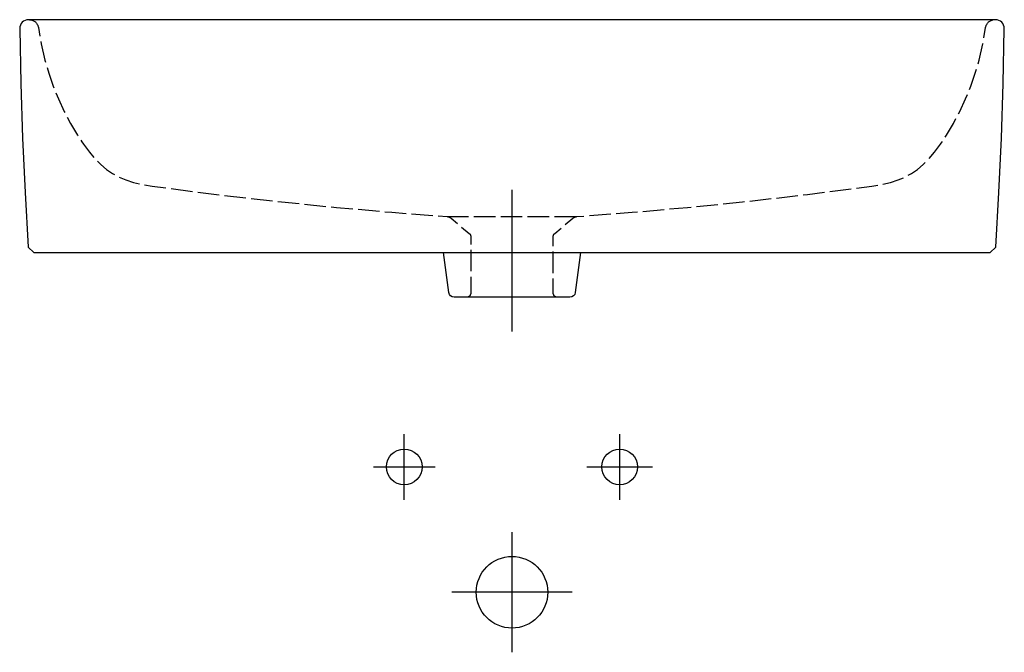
# Model space of a CAD drawing. Header units: millimetres. Extents: x -275 to 275, y -353 to 0.
import ezdxf

# ---------------------------------------------------------------- set-up
doc = ezdxf.new("R2010")
doc.units = ezdxf.units.MM
doc.header["$MEASUREMENT"] = 0
doc.linetypes.add('DASHED', pattern=[15, 12, -3])

msp = doc.modelspace()

# ---------------------------------------------------------------- linework, layer by layer
at = {"color": 7}
for points in [[(0, -174.11), (0, -94.95)], [(-60.17, -268.04), (-60.17, -249.74), (-60.17, -231.46)], [(60.14, -268.04), (60.14, -249.74), (60.14, -231.46)], [(-77.45, -249.74), (-60.17, -249.74), (-42.88, -249.74)], [(41.85, -249.74), (60.14, -249.74), (78.42, -249.74)], [(0, -353.25), (0, -319.72), (0, -286.19)], [(33.55, -319.72), (0, -319.72), (-33.56, -319.72)]]:
    msp.add_lwpolyline(points, dxfattribs=at)
at = {"color": 7, "linetype": 'DASHED'}
msp.add_lwpolyline([(-36.31, -109.94), (36.3, -109.94)], dxfattribs=at)
at = {"color": 7}
for points, knots in [([(0, -130), (0, -130), (-267.08, -130), (-267.08, -130), (-267.08, -130), (-270.26, -127.01), (-270.26, -127.01), (-270.26, -127.01), (-272.02, -96.55), (-272.02, -96.55), (-272.02, -96.55), (-273.38, -66.07), (-273.38, -66.07), (-273.38, -66.07), (-274.39, -35.57), (-274.39, -35.57), (-274.39, -35.57), (-275.01, -5.07), (-275.01, -5.07), (-275.01, -5.05), (-275.01, -5.02), (-275.01, -5), (-275.01, -2.23), (-272.77, 0), (-270.01, 0), (-270.01, 0), (0, 0), (0, 0), (0, 0), (269.99, 0), (269.99, 0), (272.75, 0), (274.99, -2.23), (274.99, -5), (274.99, -5.02), (274.99, -5.05), (274.99, -5.07), (274.99, -5.07), (274.36, -35.57), (274.36, -35.57), (274.36, -35.57), (273.37, -66.07), (273.37, -66.07), (273.37, -66.07), (271.99, -96.55), (271.99, -96.55), (271.99, -96.55), (270.25, -127.01), (270.25, -127.01), (270.25, -127.01), (267.06, -130), (267.06, -130), (267.06, -130), (0, -130), (0, -130)], [0, 0, 0, 0, 1, 1, 1, 2, 2, 2, 3, 3, 3, 4, 4, 4, 5, 5, 5, 6, 6, 6, 7, 7, 7, 8, 8, 8, 9, 9, 9, 10, 10, 10, 11, 11, 11, 12, 12, 12, 13, 13, 13, 14, 14, 14, 15, 15, 15, 16, 16, 16, 17, 17, 17, 18, 18, 18, 18]), ([(38.25, -130), (38.25, -130), (35.33, -152.37), (35.33, -152.37), (35.15, -153.87), (33.87, -155), (32.35, -155), (32.35, -155), (0, -155), (0, -155), (0, -155), (-32.36, -155), (-32.36, -155), (-33.87, -155), (-35.16, -153.87), (-35.33, -152.37), (-35.33, -152.37), (-38.27, -130), (-38.27, -130)], [0, 0, 0, 0, 1, 1, 1, 2, 2, 2, 3, 3, 3, 4, 4, 4, 5, 5, 5, 6, 6, 6, 6]), ([(-50.18, -249.74), (-50.18, -244.23), (-54.64, -239.76), (-60.17, -239.76), (-65.69, -239.76), (-70.17, -244.23), (-70.17, -249.74), (-70.17, -255.26), (-65.69, -259.74), (-60.17, -259.74), (-54.64, -259.74), (-50.18, -255.26), (-50.18, -249.74)], [0, 0, 0, 0, 1, 1, 1, 2, 2, 2, 3, 3, 3, 4, 4, 4, 4]), ([(70.13, -249.74), (70.13, -244.23), (65.65, -239.76), (60.14, -239.76), (54.63, -239.76), (50.14, -244.23), (50.14, -249.74), (50.14, -255.26), (54.63, -259.74), (60.14, -259.74), (65.65, -259.74), (70.13, -255.26), (70.13, -249.74)], [0, 0, 0, 0, 1, 1, 1, 2, 2, 2, 3, 3, 3, 4, 4, 4, 4]), ([(19.99, -319.72), (19.99, -308.7), (11.02, -299.74), (0, -299.74), (-11.05, -299.74), (-20, -308.7), (-20, -319.72), (-20, -330.76), (-11.05, -339.72), (0, -339.72), (11.02, -339.72), (19.99, -330.76), (19.99, -319.72)], [0, 0, 0, 0, 1, 1, 1, 2, 2, 2, 3, 3, 3, 4, 4, 4, 4])]:
    msp.add_open_spline(points, degree=3, knots=knots, dxfattribs=at)
at = {"color": 7, "linetype": 'DASHED'}
for points in [[(-269.51, 0), (-266.95, -0.12), (-265.01, -1.81), (-264.56, -4.33), (-264.56, -4.33), (-263.03, -13.51), (-263.03, -13.51), (-263.03, -13.51), (-260.93, -22.58), (-260.93, -22.58), (-260.93, -22.58), (-258.79, -29.94), (-258.79, -29.94), (-258.79, -29.94), (-256.28, -37.18), (-256.28, -37.18), (-256.28, -37.18), (-253.39, -44.28), (-253.39, -44.28), (-253.39, -44.28), (-250.16, -51.21), (-250.16, -51.21), (-250.16, -51.21), (-246.56, -57.98), (-246.56, -57.98), (-246.56, -57.98), (-242.63, -64.55), (-242.63, -64.55), (-242.63, -64.55), (-241.46, -66.38), (-241.46, -66.38), (-241.46, -66.38), (-240.26, -68.19), (-240.26, -68.19), (-240.26, -68.19), (-239.42, -69.42), (-239.42, -69.42), (-239.42, -69.42), (-236.1, -73.93), (-236.1, -73.93), (-236.1, -73.93), (-232.89, -77.7), (-232.89, -77.7), (-232.89, -77.7), (-229.71, -80.87), (-229.71, -80.87), (-229.71, -80.87), (-226.48, -83.57), (-226.48, -83.57), (-226.48, -83.57), (-223.12, -85.87), (-223.12, -85.87), (-223.12, -85.87), (-219.55, -87.83), (-219.55, -87.83), (-219.55, -87.83), (-215.68, -89.5), (-215.68, -89.5), (-215.68, -89.5), (-211.41, -90.9), (-211.41, -90.9), (-211.41, -90.9), (-206.6, -92.06), (-206.6, -92.06), (-206.6, -92.06), (-201.07, -92.98), (-201.07, -92.98), (-201.07, -92.98), (-201.07, -92.98), (-201.07, -92.98), (-201.07, -92.98), (-165, -97.6), (-165, -97.6), (-165, -97.6), (-128.85, -101.72), (-128.85, -101.72), (-128.85, -101.72), (-98.03, -104.82), (-98.03, -104.82), (-98.03, -104.82), (-67.19, -107.56), (-67.19, -107.56), (-67.19, -107.56), (-36.31, -109.94), (-36.31, -109.94), (-35.47, -110), (-34.67, -110.31), (-34.02, -110.86), (-34.02, -110.86), (-23.9, -119.35), (-23.9, -119.35), (-23.34, -119.82), (-23.01, -120.52), (-23.01, -121.27), (-23.01, -121.27), (-23.01, -152.54), (-23.01, -152.54), (-23.01, -153.92), (-24.13, -155.03), (-25.51, -155.03)], [(25.5, -155.03), (24.12, -155.03), (23.01, -153.92), (23.01, -152.54), (23.01, -152.54), (23.01, -121.27), (23.01, -121.27), (23.01, -120.52), (23.32, -119.82), (23.9, -119.35), (23.9, -119.35), (34.01, -110.86), (34.01, -110.86), (34.65, -110.31), (35.45, -110), (36.3, -109.94), (36.3, -109.94), (67.18, -107.56), (67.18, -107.56), (67.18, -107.56), (98.03, -104.82), (98.03, -104.82), (98.03, -104.82), (128.84, -101.72), (128.84, -101.72), (128.84, -101.72), (164.98, -97.6), (164.98, -97.6), (164.98, -97.6), (201.04, -92.98), (201.04, -92.98), (201.04, -92.98), (201.04, -92.98), (201.04, -92.98), (201.04, -92.98), (206.58, -92.06), (206.58, -92.06), (206.58, -92.06), (211.39, -90.9), (211.39, -90.9), (211.39, -90.9), (215.67, -89.5), (215.67, -89.5), (215.67, -89.5), (219.54, -87.83), (219.54, -87.83), (219.54, -87.83), (223.09, -85.87), (223.09, -85.87), (223.09, -85.87), (226.46, -83.57), (226.46, -83.57), (226.46, -83.57), (229.69, -80.87), (229.69, -80.87), (229.69, -80.87), (232.88, -77.7), (232.88, -77.7), (232.88, -77.7), (236.09, -73.93), (236.09, -73.93), (236.09, -73.93), (239.41, -69.42), (239.41, -69.42), (239.41, -69.42), (240.24, -68.19), (240.24, -68.19), (240.24, -68.19), (241.43, -66.38), (241.43, -66.38), (241.43, -66.38), (242.62, -64.55), (242.62, -64.55), (242.62, -64.55), (246.55, -57.98), (246.55, -57.98), (246.55, -57.98), (250.13, -51.21), (250.13, -51.21), (250.13, -51.21), (253.37, -44.28), (253.37, -44.28), (253.37, -44.28), (256.25, -37.18), (256.25, -37.18), (256.25, -37.18), (258.77, -29.94), (258.77, -29.94), (258.77, -29.94), (260.92, -22.58), (260.92, -22.58), (260.92, -22.58), (263.02, -13.51), (263.02, -13.51), (263.02, -13.51), (264.53, -4.33), (264.53, -4.33), (265, -1.81), (266.93, -0.12), (269.49, 0)]]:
    msp.add_open_spline(points, degree=3, knots=[0, 0, 0, 0, 1, 1, 1, 2, 2, 2, 3, 3, 3, 4, 4, 4, 5, 5, 5, 6, 6, 6, 7, 7, 7, 8, 8, 8, 9, 9, 9, 10, 10, 10, 11, 11, 11, 12, 12, 12, 13, 13, 13, 14, 14, 14, 15, 15, 15, 16, 16, 16, 17, 17, 17, 18, 18, 18, 19, 19, 19, 20, 20, 20, 21, 21, 21, 22, 22, 22, 23, 23, 23, 24, 24, 24, 25, 25, 25, 26, 26, 26, 27, 27, 27, 28, 28, 28, 29, 29, 29, 30, 30, 30, 31, 31, 31, 32, 32, 32, 33, 33, 33, 33], dxfattribs=at)

doc.saveas('drawing.dxf')
